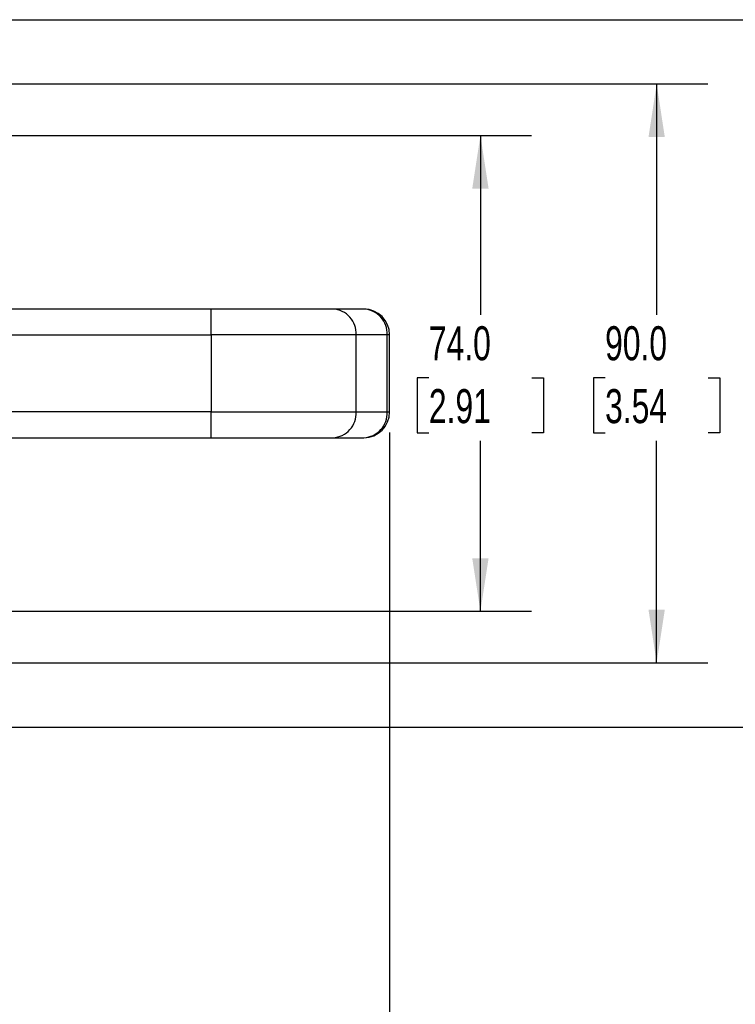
# Model space of a CAD drawing. Header units: millimetres. Extents: x 16 to 683, y 16 to 524.
# Tile 5 of 7: x 428 to 540, y 115 to 268. Entities that reach past the tile are written whole.
import ezdxf

# ---------------------------------------------------------------- set-up
doc = ezdxf.new("R2010")
doc.units = ezdxf.units.MM
doc.header["$LTSCALE"] = 2.5
doc.layers.add('DIMENSIONS', color=140, linetype='Continuous', lineweight=25)
doc.styles.add('SLDTEXTSTYLE0', font='TXT', dxfattribs={"width": 0.7})
doc.dimstyles.new('SLDDIMSTYLE1', dxfattribs={"dimtxt": 5.39502, "dimasz": 8.255, "dimexe": 0, "dimexo": 0.0625, "dimgap": 1.348755, "dimtad": 0, "dimtih": 1, "dimtoh": 1, "dimrnd": 1e-09, "dimzin": 4, "dimdsep": 46, "dimtxsty": 'SLDTEXTSTYLE0', "dimsah": 1, "dimcen": 0.09, "dimadec": 0, "dimazin": 1, "dimtfac": 1, "dimtofl": 0, "dimtmove": 0, "dimatfit": 3, "dimfxl": 0, "dimfrac": 2, "dimtolj": 1, "dimtzin": 12, "dimarcsym": 0})

# ---------------------------------------------------------------- blocks, each defined once
blk = doc.blocks.new('_D_1')
at = {"layer": 'DIMENSIONS'}
for p, q in [((419.03, 249.97), (507.91, 249.97)), ((499.98, 249.97), (499.98, 222.05)), ((491.96, 212.27), (490.15, 212.27)), ((490.15, 212.27), (490.15, 203.7)), ((507.99, 212.27), (509.8, 212.27)), ((509.8, 212.27), (509.8, 203.7)), ((490.15, 203.7), (491.96, 203.7)), ((509.8, 203.7), (507.99, 203.7)), ((499.98, 175.97), (499.98, 202.49)), ((419.03, 175.97), (507.91, 175.97))]:
    blk.add_line(p, q, dxfattribs=at)
for points in [[(499.98, 249.97), (498.71, 241.71), (501.25, 241.71)], [(499.98, 175.97), (501.25, 184.22), (498.71, 184.22)]]:
    blk.add_solid(points, dxfattribs=at)
at = {"layer": 'DIMENSIONS', "char_height": 5.292, "attachment_point": 1, "style": 'SLDTEXTSTYLE0'}
for s, insert in [('74.0', (491.96, 220.3)), ('2.91', (491.96, 210.52))]:
    blk.add_mtext(s, dxfattribs=dict(at, insert=insert))
blk = doc.blocks.new('_D_2')
at = {"layer": 'DIMENSIONS'}
for p, q in [((359.97, 257.97), (535.33, 257.97)), ((527.39, 257.97), (527.39, 222.05)), ((519.37, 212.27), (517.56, 212.27)), ((517.56, 212.27), (517.56, 203.7)), ((535.41, 212.27), (537.22, 212.27)), ((537.22, 212.27), (537.22, 203.7)), ((517.56, 203.7), (519.37, 203.7)), ((537.22, 203.7), (535.41, 203.7)), ((527.39, 167.97), (527.39, 202.49)), ((359.97, 167.97), (535.33, 167.97))]:
    blk.add_line(p, q, dxfattribs=at)
for points in [[(527.39, 257.97), (526.12, 249.71), (528.66, 249.71)], [(527.39, 167.97), (528.66, 176.22), (526.12, 176.22)]]:
    blk.add_solid(points, dxfattribs=at)
at = {"layer": 'DIMENSIONS', "char_height": 5.292, "attachment_point": 1, "style": 'SLDTEXTSTYLE0'}
for s, insert in [('90.0', (519.37, 220.3)), ('3.54', (519.37, 210.52))]:
    blk.add_mtext(s, dxfattribs=dict(at, insert=insert))
blk = doc.blocks.new('_D_3')
at = {"layer": 'DIMENSIONS'}
for p, q in [((354.03, 267.97), (560.97, 267.97)), ((553.04, 267.97), (553.04, 222.05)), ((545.02, 212.27), (543.21, 212.27)), ((543.21, 212.27), (543.21, 203.7)), ((561.05, 212.27), (562.86, 212.27)), ((562.86, 212.27), (562.86, 203.7)), ((543.21, 203.7), (545.02, 203.7)), ((562.86, 203.7), (561.05, 203.7)), ((553.04, 157.97), (553.04, 202.49)), ((354.03, 157.97), (560.97, 157.97))]:
    blk.add_line(p, q, dxfattribs=at)
for points in [[(553.04, 267.97), (551.77, 259.71), (554.31, 259.71)], [(553.04, 157.97), (554.31, 166.22), (551.77, 166.22)]]:
    blk.add_solid(points, dxfattribs=at)
at = {"layer": 'DIMENSIONS', "char_height": 5.292, "attachment_point": 1, "style": 'SLDTEXTSTYLE0'}
for s, insert in [('110.0', (542.78, 220.3)), ('4.33', (545.02, 210.52))]:
    blk.add_mtext(s, dxfattribs=dict(at, insert=insert))
blk = doc.blocks.new('_D_6')
at = {"layer": 'DIMENSIONS'}
for p, q in [((485.86, 203.79), (485.86, 95.03)), ((315.86, 164.79), (315.86, 95.03)), ((315.86, 102.97), (374.77, 102.97)), ((382.08, 102.97), (380.27, 102.97)), ((380.27, 102.97), (380.27, 94.39)), ((398.11, 102.97), (399.92, 102.97)), ((399.92, 102.97), (399.92, 94.39)), ((485.86, 102.97), (405.42, 102.97)), ((380.27, 94.39), (382.08, 94.39)), ((399.92, 94.39), (398.11, 94.39))]:
    blk.add_line(p, q, dxfattribs=at)
for points in [[(315.86, 102.97), (324.11, 101.7), (324.11, 104.24)], [(485.86, 102.97), (477.6, 104.24), (477.6, 101.7)]]:
    blk.add_solid(points, dxfattribs=at)
at = {"layer": 'DIMENSIONS', "char_height": 5.292, "attachment_point": 1, "style": 'SLDTEXTSTYLE0'}
for s, insert in [('170.0', (379.84, 111)), ('6.69', (382.08, 101.21))]:
    blk.add_mtext(s, dxfattribs=dict(at, insert=insert))

msp = doc.modelspace()

# ---------------------------------------------------------------- linework, layer by layer
for p, q in [((458.102, 222.967), (405.062, 222.967)), ((477.047, 222.967), (458.102, 222.967)), ((458.102, 218.967), (458.102, 222.967)), ((481.858, 222.967), (477.047, 222.967)), ((398.746, 218.967), (458.102, 218.967)), ((458.102, 218.967), (458.102, 206.967)), ((480.656, 218.967), (458.102, 218.967)), ((480.656, 206.967), (480.656, 218.967)), ((485.467, 218.967), (480.656, 218.967)), ((485.467, 206.967), (485.467, 218.967)), ((485.858, 218.967), (485.467, 218.967)), ((485.858, 206.967), (485.858, 218.967)), ((458.102, 206.967), (398.746, 206.967)), ((458.102, 206.967), (480.656, 206.967)), ((458.102, 202.967), (458.102, 206.967)), ((480.656, 206.967), (485.467, 206.967)), ((485.467, 206.967), (485.858, 206.967)), ((405.063, 202.967), (458.102, 202.967)), ((458.102, 202.967), (477.047, 202.967)), ((477.047, 202.967), (481.858, 202.967))]:
    msp.add_line(p, q)
for centre, radius, start, end in [((476.856, 219.166), 3.806, 357.00094, 87.10924), ((481.858, 218.967), 4, 0, 90), ((481.667, 219.166), 3.806, 357.00094, 87.10924), ((476.856, 206.768), 3.806, 272.89076, 2.99906), ((481.858, 206.967), 4, 270, 0), ((481.667, 206.768), 3.806, 272.89076, 2.99906)]:
    msp.add_arc(centre, radius, start, end)

# ---------------------------------------------------------------- dimensions: what is measured, and where the dimension line sits
at = {"layer": 'DIMENSIONS'}
for base, p1, p2, angle, picture, middle in [((553.037, 157.967), (350.858, 267.967), (350.858, 157.967), 90, '_D_3', (553.037, 212.271)), ((527.389, 167.967), (356.798, 257.967), (356.798, 167.967), 90, '_D_2', (527.389, 212.271)), ((499.977, 175.967), (415.858, 249.967), (415.858, 175.967), 90, '_D_1', (499.977, 212.271)), ((485.858, 102.967), (315.858, 167.967), (485.858, 206.967), 0, '_D_6', (390.096, 102.967))]:
    dim = msp.add_linear_dim(base=base, p1=p1, p2=p2, angle=angle, dimstyle='SLDDIMSTYLE1', dxfattribs=at)
    dim.commit()
    dim.dimension.update_dxf_attribs({"geometry": picture, "text_midpoint": middle, "dimtype": 160})

doc.saveas('drawing.dxf')
